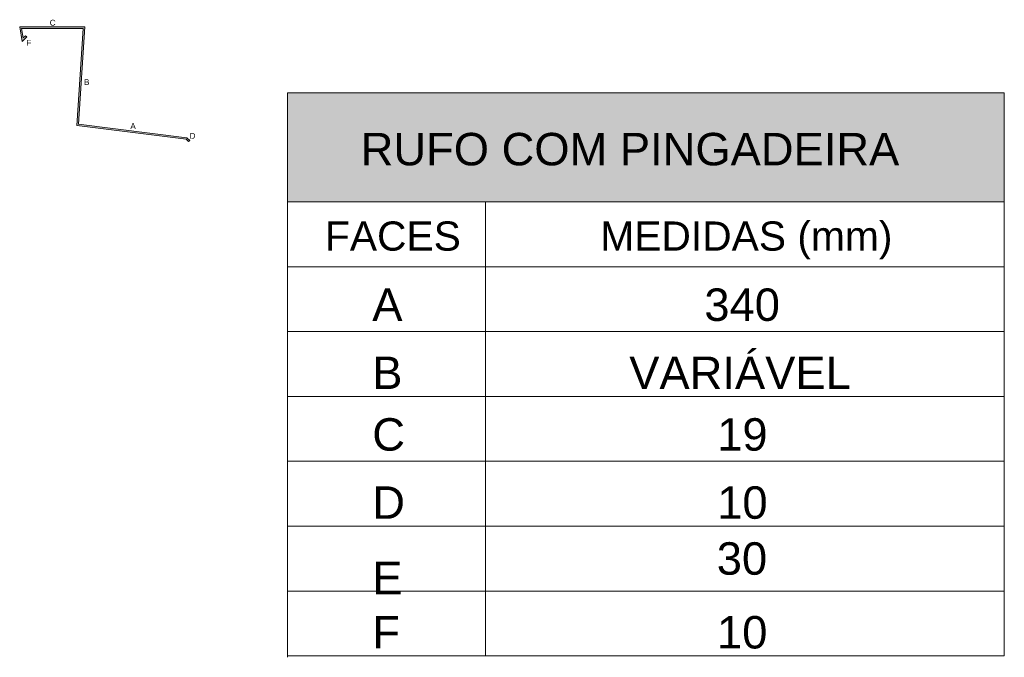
# Model space of a CAD drawing. Header units: metres. Extents: x 3.9 to 15.2, y -1.8 to 3.6.
# Tile 5 of 5: x 12.1 to 15.2, y 1.5 to 3.5. Entities that reach past the tile are written whole.
import ezdxf

# ---------------------------------------------------------------- set-up
doc = ezdxf.new("R2010")
doc.units = ezdxf.units.M
doc.layers.add('A-DETL', color=7, linetype='Continuous', lineweight=5, true_color=0x00a600)
for name, color, linetype, lineweight in [('A-DETL-GENF', 7, 'Continuous', 5), ('A-ROOF', 7, 'Continuous', 5), ('G-ANNO-TEXT', 7, 'Continuous', 9)]:
    doc.layers.add(name, color=color, linetype=linetype, lineweight=lineweight)
doc.styles.add('Arial_3', font='arial.ttf', dxfattribs={"height": 0.018})
doc.styles.add('Arial_4', font='arial.ttf', dxfattribs={"height": 0.1})
doc.styles.add('Arial_5', font='arial.ttf', dxfattribs={"height": 0.09})

# ---------------------------------------------------------------- blocks, each defined once
blk = doc.blocks.new('AAAA - AAAA-1852201-DET_  RUFO COM PINGADEIRA')
at = {"layer": 'A-ROOF', "true_color": 0x7f7f7f}
blk.add_hatch(color=8, dxfattribs=at).paths.add_polyline_path([(-8.6131, 3.1388), (-8.6096, 3.1423), (-8.6179, 3.1506), (-8.9526, 3.1929), (-8.9325, 3.4928), (-9.1338, 3.4928), (-9.1258, 3.4479), (-9.112, 3.4618), (-9.1155, 3.4653), (-9.1226, 3.4583), (-9.1278, 3.4878), (-8.9378, 3.4878), (-8.9579, 3.1885), (-8.6202, 3.1458), (-8.6166, 3.1423)])
at = {"layer": 'A-ROOF', "lineweight": 15}
for p, q in [((-8.9325, 3.4928), (-9.1338, 3.4928)), ((-9.1338, 3.4928), (-9.1258, 3.4479)), ((-8.9526, 3.1929), (-8.9325, 3.4928)), ((-9.1278, 3.4878), (-8.9378, 3.4878)), ((-9.1226, 3.4583), (-9.1278, 3.4878)), ((-9.1258, 3.4479), (-9.112, 3.4618)), ((-9.1155, 3.4653), (-9.1226, 3.4583)), ((-9.112, 3.4618), (-9.1155, 3.4653)), ((-8.9378, 3.4878), (-8.9579, 3.1885)), ((-8.9579, 3.1885), (-8.6202, 3.1458)), ((-8.6179, 3.1506), (-8.9526, 3.1929)), ((-8.6202, 3.1458), (-8.6131, 3.1388)), ((-8.6096, 3.1423), (-8.6179, 3.1506)), ((-8.6131, 3.1388), (-8.6096, 3.1423))]:
    blk.add_line(p, q, dxfattribs=at)

msp = doc.modelspace()

# ---------------------------------------------------------------- hatches: boundary and pattern name
at = {"layer": 'A-DETL-GENF', "true_color": 0xb6b6b6}
msp.add_hatch(color=253, dxfattribs=at).paths.add_polyline_path([(15.1594, 2.9531), (15.1594, 3.2889), (12.9494, 3.2889), (12.9494, 2.9531)])

# ---------------------------------------------------------------- linework, layer by layer
at = {"layer": 'A-DETL', "color": 7}
for p, q in [((15.1594, 3.2889), (12.9494, 3.2889)), ((12.9494, 3.2889), (12.9494, 2.9531)), ((12.9494, 3.2889), (12.9494, 1.5489)), ((15.1594, 2.9531), (15.1594, 3.2889)), ((12.9494, 2.9531), (15.1594, 2.9531)), ((13.5594, 2.9531), (13.5594, 1.5531)), ((15.1594, 2.9531), (15.1594, 1.5531)), ((12.9494, 2.7531), (15.1594, 2.7531)), ((15.1594, 2.5531), (12.9494, 2.5531)), ((15.1594, 2.3531), (12.9494, 2.3531)), ((15.1594, 2.1531), (12.9494, 2.1531)), ((15.1594, 1.9531), (12.9494, 1.9531)), ((15.1594, 1.7531), (12.9494, 1.7531)), ((15.1594, 1.5531), (12.9494, 1.5531))]:
    msp.add_line(p, q, dxfattribs=at)

# ---------------------------------------------------------------- block references
at = {"layer": 'A-ROOF'}
msp.add_blockref('AAAA - AAAA-1852201-DET_  RUFO COM PINGADEIRA', (21.2571, 0), dxfattribs=at)

# ---------------------------------------------------------------- texts
at = {"layer": 'G-ANNO-TEXT', "attachment_point": 1}
for s, insert, char_height, width, style in [('C', (12.2158, 3.5143), 0.018, 0.021646, 'Arial_3'), ('F', (12.144, 3.4525), 0.018, 0.018439, 'Arial_3'), ('B', (12.3216, 3.3311), 0.018, 0.020042, 'Arial_3'), ('A', (12.4645, 3.1957), 0.018, 0.020042, 'Arial_3'), ('D', (12.6472, 3.1654), 0.018, 0.021646, 'Arial_3'), ('RUFO COM PINGADEIRA', (13.1748, 3.1656), 0.1, 2.044303, 'Arial_4'), ('FACES', (13.0646, 2.8926), 0.09, 0.501055, 'Arial_5'), ('MEDIDAS (mm)', (13.9136, 2.8926), 0.09, 1.062236, 'Arial_5'), ('A', (13.2105, 2.686), 0.1, 0.068143, 'Arial_4'), ('340', (14.2345, 2.686), 0.1, 0.288608, 'Arial_4'), ('VARIÁVEL ', (14.0029, 2.476), 0.1, 0.89789, 'Arial_4'), ('B', (13.2105, 2.476), 0.1, 0.116245, 'Arial_4'), ('C', (13.2105, 2.286), 0.1, 0.084177, 'Arial_4'), ('19', (14.2742, 2.286), 0.1, 0.192405, 'Arial_4'), ('D ', (13.2105, 2.076), 0.1, 0.060127, 'Arial_4'), ('10', (14.2742, 2.076), 0.1, 0.192405, 'Arial_4'), ('30', (14.2728, 1.9035), 0.1, 0.192405, 'Arial_4'), ('E', (13.2105, 1.8435), 0.1, 0.112236, 'Arial_4'), ('F', (13.2105, 1.676), 0.1, 0.104219, 'Arial_4'), ('10', (14.2736, 1.676), 0.1, 0.192405, 'Arial_4')]:
    msp.add_mtext(s, dxfattribs=dict(at, insert=insert, char_height=char_height, width=width, style=style))

doc.saveas('drawing.dxf')
